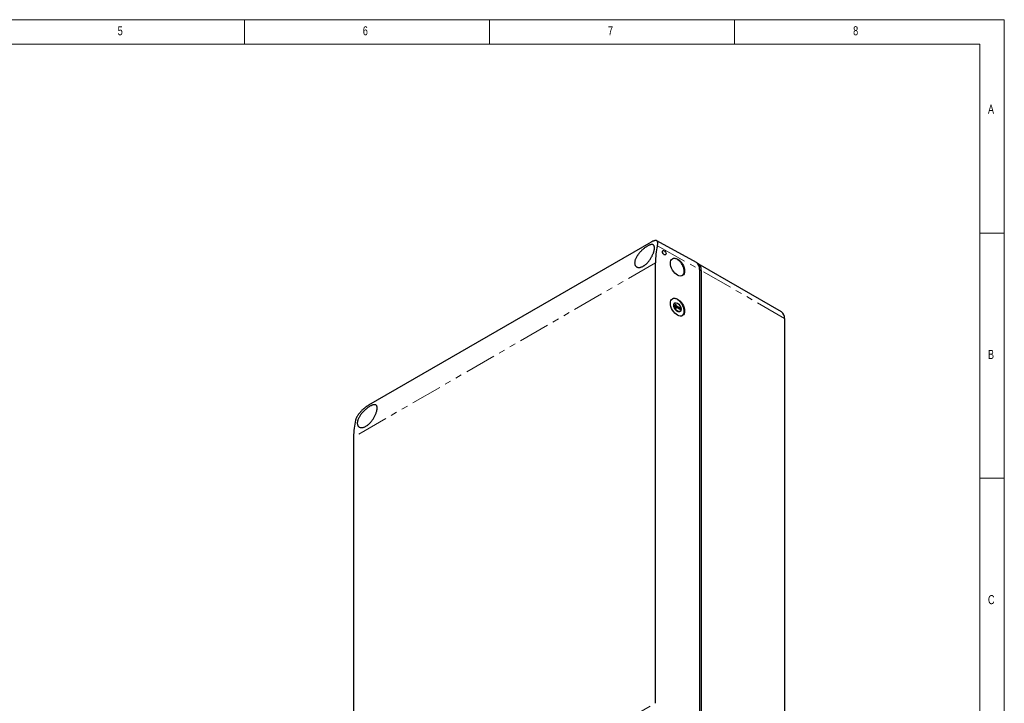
# Model space of a CAD drawing. Header units: millimetres. Extents: x 10 to 847, y 10 to 584.
# Tile 4 of 4: x 428 to 830, y 305 to 584. Entities that reach past the tile are written whole.
import ezdxf

# ---------------------------------------------------------------- set-up
doc = ezdxf.new("R2010")
doc.units = ezdxf.units.MM
doc.header["$LTSCALE"] = 2
doc.linetypes.add('PHANTOM', pattern=[12.7, 6.35, -1.27, 1.27, -1.27, 1.27, -1.27])
doc.styles.add('SLDTEXTSTYLE0', font='TXT', dxfattribs={"width": 0.75})

msp = doc.modelspace()

# ---------------------------------------------------------------- linework, layer by layer
at = {"color": 7, "linetype": 'Continuous', "lineweight": 18}
for p, q in [((830, 584), (10, 584)), ((520, 574), (520, 584)), ((620, 584), (620, 574)), ((720, 574), (720, 584)), ((830, 10), (830, 584)), ((820, 574), (20, 574)), ((820, 574), (820, 20)), ((830, 497), (820, 497)), ((820, 397), (830, 397))]:
    msp.add_line(p, q, dxfattribs=at)
at = {"color": 7, "linetype": 'Continuous', "lineweight": 25}
for p, q in [((685.892, 493.269), (570.633, 426.732)), ((704.404, 484.924), (688.202, 493.821)), ((687.698, 305.195), (687.698, 484.834)), ((739.09, 464.901), (705.148, 484.494)), ((705.684, 482.156), (705.684, 287.819)), ((706.391, 481.747), (706.391, 287.411)), ((696.152, 467.873), (695.432, 467.457)), ((695.432, 467.457), (696.152, 466.24)), ((695.674, 468.477), (695.563, 468.413)), ((696.032, 467.273), (696.032, 467.804)), ((696.152, 467.342), (696.032, 467.273)), ((697.8, 466.253), (696.032, 467.273)), ((696.152, 466.77), (696.032, 466.702)), ((696.032, 466.442), (696.032, 466.702)), ((696.152, 467.342), (696.152, 467.873)), ((697.95, 466.339), (696.152, 467.342)), ((696.152, 466.77), (697.95, 465.768)), ((696.152, 466.24), (696.152, 466.77)), ((697.95, 466.339), (697.8, 466.253)), ((697.8, 465.852), (697.8, 466.253)), ((697.95, 465.768), (697.95, 466.339)), ((697.562, 464.949), (697.708, 465.033)), ((740.332, 462.154), (740.332, 267.817)), ((564.571, 413.754), (564.571, 234.115))]:
    msp.add_line(p, q, dxfattribs=at)
at = {"color": 7, "linetype": 'PHANTOM', "lineweight": 18}
for p, q in [((688.497, 491.737), (705.684, 482.156)), ((687.698, 484.834), (564.571, 413.754)), ((706.391, 481.747), (705.684, 481.747)), ((740.332, 462.154), (706.391, 481.747)), ((564.571, 234.115), (687.698, 305.195))]:
    msp.add_line(p, q, dxfattribs=at)
at = {"color": 7, "linetype": 'Continuous', "lineweight": 25, "flags": 128}
for points in [[(699.391, 481.379), (699.38, 481.674), (699.347, 481.98), (699.292, 482.293), (699.216, 482.613), (699.119, 482.935), (699.002, 483.258), (698.865, 483.579), (698.711, 483.896), (698.54, 484.205), (698.354, 484.506), (698.153, 484.794), (697.94, 485.069), (697.717, 485.328), (697.484, 485.568), (697.244, 485.789), (696.999, 485.987), (696.75, 486.163), (696.5, 486.314), (696.25, 486.439), (696.003, 486.537), (695.76, 486.607), (695.524, 486.65), (695.295, 486.664), (695.077, 486.649), (694.87, 486.606), (694.676, 486.535), (694.61, 486.502)], [(699.391, 465.048), (699.38, 465.343), (699.347, 465.649), (699.292, 465.963), (699.216, 466.282), (699.119, 466.604), (699.002, 466.927), (698.865, 467.248), (698.711, 467.565), (698.54, 467.874), (698.354, 468.175), (698.153, 468.463), (697.94, 468.738), (697.717, 468.997), (697.484, 469.237), (697.244, 469.458), (696.999, 469.656), (696.75, 469.832), (696.5, 469.983), (696.25, 470.108), (696.003, 470.206), (695.76, 470.276), (695.524, 470.319), (695.295, 470.333), (695.077, 470.318), (694.87, 470.275), (694.676, 470.204), (694.61, 470.171)], [(697.562, 464.949), (697.464, 464.903), (697.32, 464.865), (697.165, 464.856), (697, 464.876), (696.828, 464.924), (696.651, 465), (696.474, 465.103), (696.298, 465.23), (696.126, 465.38), (695.96, 465.551), (695.805, 465.74), (695.661, 465.943), (695.532, 466.158), (695.418, 466.382), (695.323, 466.61), (695.248, 466.839), (695.193, 467.066), (695.159, 467.287), (695.148, 467.498), (695.159, 467.696), (695.193, 467.878), (695.248, 468.042), (695.323, 468.183), (695.418, 468.302), (695.532, 468.394), (695.563, 468.413)]]:
    msp.add_lwpolyline(points, dxfattribs=at)
at = {"color": 7, "linetype": 'Continuous', "lineweight": 25}
for centre, radius, start, end in [((702.665, 482.439), 3.033, 354.63314, 55.00531), ((703.619, 482.115), 2.797, 352.44363, 65.60289), ((697.337, 481.195), 2.063, 309.253, 5.13435), ((697.337, 464.864), 2.063, 309.253, 5.13435), ((737.296, 462.434), 3.05, 354.71799, 53.96983)]:
    msp.add_arc(centre, radius, start, end, dxfattribs=at)
for centre, major_axis, ratio, start_param, end_param in [((714.318, 469.994), (-18.991, 31.758), 0.5873687, 0.5307346, 0.7764428), ((590.278, 398.387), (-18.022, 32.318), 0.5672184, 0.5481986, 0.7939067)]:
    msp.add_ellipse(centre, major_axis=major_axis, ratio=ratio, start_param=start_param, end_param=end_param, dxfattribs=at)
for centre, major_axis in [((691.295, 488.952), (-0.513, 0.858)), ((696.691, 483.086), (-2.053, 3.433)), ((696.691, 466.755), (-2.053, 3.433)), ((696.691, 466.755), (-1.027, 1.717))]:
    msp.add_ellipse(centre, major_axis=major_axis, ratio=0.5873687, dxfattribs=at)
for points, knots in [([(682.738, 483.482), (682.592, 483.403), (682.262, 483.224), (681.828, 483.065), (681.41, 482.963), (681.046, 482.92), (680.671, 482.934), (680.329, 483.009), (680.024, 483.143), (679.761, 483.333), (679.546, 483.577), (679.382, 483.869), (679.271, 484.204), (679.215, 484.579), (679.216, 484.988), (679.273, 485.426), (679.386, 485.889), (679.556, 486.373), (679.78, 486.872), (680.056, 487.382), (680.329, 487.812), (680.566, 488.151), (680.822, 488.496), (681.131, 488.878), (681.498, 489.29), (681.837, 489.644), (682.197, 489.995), (682.599, 490.359), (683.043, 490.73), (683.522, 491.094), (683.975, 491.404), (684.407, 491.668), (684.805, 491.883), (685.201, 492.062), (685.569, 492.194), (685.906, 492.275), (686.209, 492.306), (686.48, 492.286), (686.716, 492.213), (686.915, 492.087), (687.076, 491.906), (687.176, 491.707), (687.234, 491.522), (687.279, 491.314), (687.306, 491.022), (687.294, 490.687), (687.263, 490.402), (687.215, 490.094), (687.128, 489.691), (687.003, 489.26), (686.886, 488.914), (686.752, 488.552), (686.562, 488.096), (686.297, 487.544), (686.002, 486.997), (685.675, 486.459), (685.321, 485.939), (684.943, 485.442), (684.543, 484.974), (684.125, 484.542), (683.694, 484.151), (683.314, 483.855), (682.992, 483.634), (682.823, 483.533), (682.738, 483.482)], [0, 0, 0, 0, 0.0173614, 0.0394864, 0.052972, 0.0703334, 0.0876949, 0.1059513, 0.1232816, 0.1406119, 0.1588374, 0.1761252, 0.1934128, 0.2115807, 0.2289743, 0.2463675, 0.2646201, 0.2824026, 0.3001846, 0.3188328, 0.3371209, 0.3463378, 0.355416, 0.3746304, 0.3884015, 0.4021729, 0.4159447, 0.4307823, 0.4484294, 0.4660775, 0.4847399, 0.4999931, 0.5166416, 0.5332898, 0.5508239, 0.5674707, 0.5841166, 0.60157, 0.6187976, 0.6360245, 0.6540537, 0.672186, 0.6813231, 0.6903249, 0.7093566, 0.7277789, 0.7370668, 0.7462092, 0.7656148, 0.7836469, 0.7927395, 0.8016868, 0.8206982, 0.8382232, 0.8557483, 0.8741979, 0.8914991, 0.9088002, 0.9269904, 0.9442987, 0.961607, 0.9797998, 0.989879, 1, 1, 1, 1]), ([(688.497, 491.737), (688.524, 491.85), (688.578, 492.077), (688.626, 492.392), (688.651, 492.686), (688.648, 492.95), (688.619, 493.184), (688.563, 493.388), (688.48, 493.562), (688.369, 493.704), (688.232, 493.812), (688.066, 493.886), (687.871, 493.926), (687.651, 493.93), (687.41, 493.9), (687.151, 493.838), (686.865, 493.744), (686.558, 493.616), (686.233, 493.46), (686.006, 493.333), (685.892, 493.269)], [0, 0, 0, 0, 0.0550766, 0.1105466, 0.1672396, 0.2243475, 0.2794214, 0.3348689, 0.3914972, 0.4485363, 0.5040613, 0.5599901, 0.6172358, 0.6749576, 0.7283277, 0.7821176, 0.8365853, 0.8920019, 0.9460014, 1, 1, 1, 1]), ([(570.633, 426.732), (570.529, 426.67), (570.319, 426.545), (569.992, 426.332), (569.657, 426.097), (569.319, 425.845), (568.982, 425.577), (568.649, 425.297), (568.318, 425.001), (567.991, 424.692), (567.67, 424.369), (567.357, 424.034), (567.056, 423.69), (566.767, 423.333), (566.492, 422.966), (566.235, 422.59), (566.001, 422.211), (565.807, 421.855), (565.602, 421.425), (565.446, 421.025), (565.369, 420.738), (565.343, 420.641)], [0, 0, 0, 0, 0.0487042, 0.097409, 0.1468419, 0.1970195, 0.2455209, 0.2945882, 0.3436575, 0.393619, 0.4440761, 0.4948485, 0.5465835, 0.5986397, 0.6526716, 0.7070582, 0.7625564, 0.8184377, 0.8634163, 0.9541631, 1, 1, 1, 1]), ([(569.601, 418.169), (569.453, 418.09), (569.157, 417.93), (568.723, 417.764), (568.302, 417.653), (567.902, 417.608), (567.528, 417.623), (567.186, 417.698), (566.882, 417.834), (566.621, 418.025), (566.406, 418.269), (566.243, 418.562), (566.133, 418.898), (566.077, 419.273), (566.079, 419.683), (566.138, 420.121), (566.251, 420.584), (566.422, 421.068), (566.647, 421.567), (566.924, 422.077), (567.251, 422.593), (567.624, 423.108), (568.035, 423.615), (568.48, 424.108), (568.95, 424.58), (569.431, 425.021), (569.915, 425.424), (570.394, 425.788), (570.844, 426.095), (571.272, 426.357), (571.675, 426.573), (572.07, 426.752), (572.438, 426.883), (572.774, 426.963), (573.076, 426.993), (573.347, 426.973), (573.582, 426.899), (573.78, 426.772), (573.941, 426.59), (574.06, 426.35), (574.137, 426.053), (574.169, 425.703), (574.154, 425.302), (574.094, 424.853), (573.988, 424.369), (573.839, 423.855), (573.649, 423.32), (573.42, 422.773), (573.155, 422.222), (572.859, 421.675), (572.532, 421.138), (572.177, 420.618), (571.799, 420.122), (571.399, 419.654), (570.981, 419.223), (570.55, 418.834), (570.088, 418.47), (569.77, 418.274), (569.601, 418.169)], [0, 0, 0, 0, 0.0176406, 0.0353374, 0.0529779, 0.0706198, 0.0883181, 0.1059598, 0.1235704, 0.1412376, 0.1588482, 0.1764111, 0.1940299, 0.211594, 0.2292556, 0.2469721, 0.2646361, 0.282689, 0.3007971, 0.3188519, 0.3374311, 0.3560681, 0.3746457, 0.3933405, 0.4120972, 0.430786, 0.4487531, 0.4667826, 0.484745, 0.4999997, 0.5169242, 0.5339055, 0.5508325, 0.5677298, 0.5846795, 0.6015812, 0.6190588, 0.6365879, 0.6540683, 0.6724827, 0.6909537, 0.7093676, 0.7280994, 0.7468922, 0.7656211, 0.7839608, 0.8023616, 0.8206993, 0.838514, 0.8563869, 0.8742012, 0.8917807, 0.9094164, 0.9269962, 0.9445815, 0.9622227, 0.9798082, 1, 1, 1, 1])]:
    msp.add_open_spline(points, degree=3, knots=knots, dxfattribs=at)

# ---------------------------------------------------------------- texts
at = {"color": 7, "linetype": 'Continuous', "lineweight": 0, "char_height": 3.704, "attachment_point": 1, "style": 'SLDTEXTSTYLE0'}
for s, insert in [('5', (468.333, 581.336)), ('6', (568.333, 581.336)), ('7', (668.333, 581.336)), ('8', (768.333, 581.336)), ('A', (823.333, 549.336)), ('B', (823.333, 449.336)), ('C', (823.333, 349.336))]:
    msp.add_mtext(s, dxfattribs=dict(at, insert=insert))

doc.saveas('drawing.dxf')
